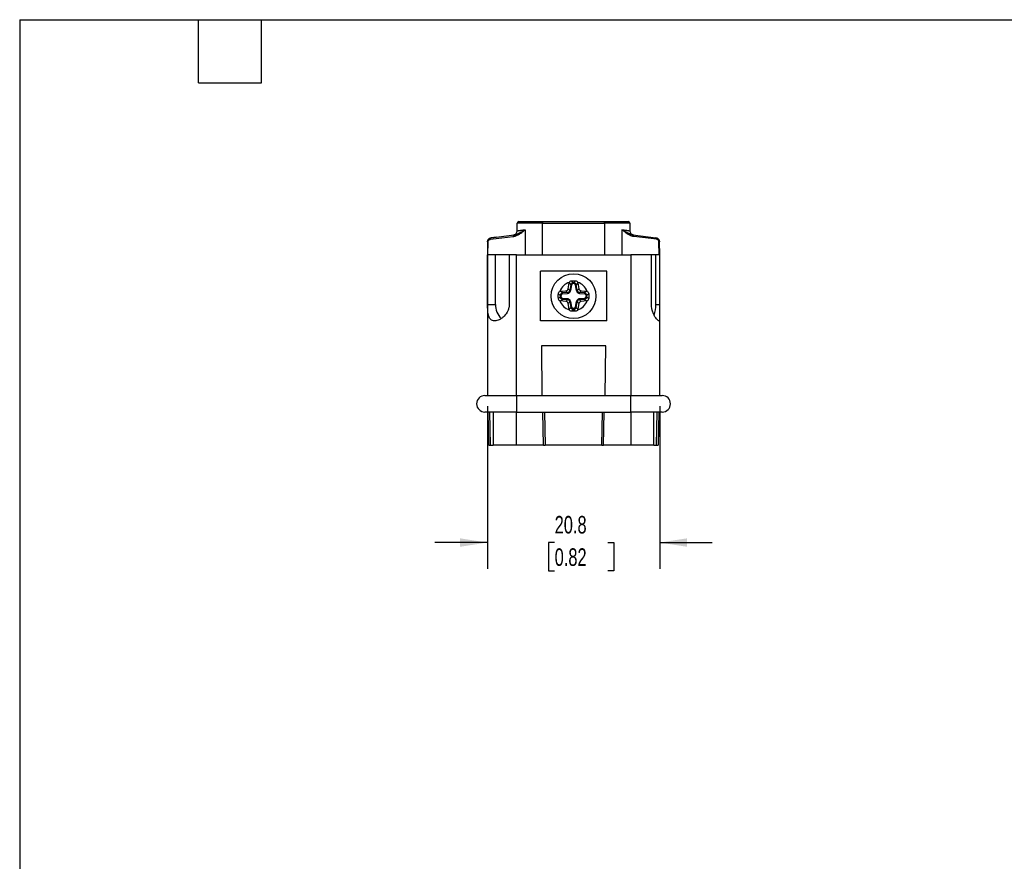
# Model space of a CAD drawing. Header units: millimetres. Extents: x 6 to 273, y 6 to 210.
# Tile 2 of 4: x 6 to 125, y 108 to 210. Entities that reach past the tile are written whole.
import ezdxf

# ---------------------------------------------------------------- set-up
doc = ezdxf.new("R2010")
doc.units = ezdxf.units.MM
doc.linetypes.add('SLD-Solid', pattern=[0])
doc.layers.add('DIMENSIONS', color=140, linetype='SLD-Solid', lineweight=25)
doc.layers.add('TEXT', color=140, linetype='SLD-Solid', lineweight=25)
doc.styles.add('SLDTEXTSTYLE0', font='TXT', dxfattribs={"width": 0.7})
doc.dimstyles.new('SLDDIMSTYLE5', dxfattribs={"dimtxt": 2.158008, "dimasz": 3.302, "dimexe": 0, "dimexo": 0.0625, "dimgap": 0.539502, "dimtad": 0, "dimtih": 1, "dimtoh": 1, "dimrnd": 1e-09, "dimzin": 12, "dimdsep": 46, "dimtxsty": 'SLDTEXTSTYLE0', "dimsah": 1, "dimcen": 0.09, "dimadec": 0, "dimazin": 3, "dimtfac": 1, "dimtmove": 0, "dimatfit": 0, "dimfxl": 0, "dimfrac": 2, "dimtolj": 1, "dimtzin": 12, "dimarcsym": 0})

# ---------------------------------------------------------------- blocks, each defined once
blk = doc.blocks.new('_D_7')
at = {"layer": 'DIMENSIONS'}
for p, q in [((62.82, 162.91), (62.82, 143.25)), ((83.62, 162.91), (83.62, 143.25)), ((62.82, 146.43), (56.47, 146.43)), ((70.94, 146.43), (70.21, 146.43)), ((70.21, 146.43), (70.21, 143)), ((77.35, 146.43), (78.07, 146.43)), ((78.07, 146.43), (78.07, 143)), ((83.62, 146.43), (89.97, 146.43)), ((70.21, 143), (70.94, 143)), ((78.07, 143), (77.35, 143))]:
    blk.add_line(p, q, dxfattribs=at)
for points in [[(62.82, 146.43), (59.52, 146.94), (59.52, 145.92)], [(83.62, 146.43), (86.92, 145.92), (86.92, 146.94)]]:
    blk.add_solid(points, dxfattribs=at)
at = {"layer": 'DIMENSIONS', "char_height": 2.117, "attachment_point": 1, "style": 'SLDTEXTSTYLE0'}
for s, insert in [('20.8', (70.94, 149.64)), ('0.82', (70.94, 145.73))]:
    blk.add_mtext(s, dxfattribs=dict(at, insert=insert))

msp = doc.modelspace()

# ---------------------------------------------------------------- linework, layer by layer
for p, q in [((69.47, 184.982), (66.42, 184.982)), ((66.42, 184.062), (66.42, 184.982)), ((69.47, 185.182), (69.47, 184.982)), ((69.47, 185.182), (76.97, 185.182)), ((69.47, 181.182), (69.47, 184.982)), ((69.47, 184.982), (76.97, 184.982)), ((76.97, 184.982), (76.97, 185.182)), ((80.02, 184.982), (76.97, 184.982)), ((76.97, 184.982), (76.97, 181.182)), ((80.02, 184.982), (80.02, 184.062)), ((63.174, 183.036), (65.945, 183.377)), ((63.286, 183.235), (66.057, 183.575)), ((63.92, 183.313), (63.286, 183.235)), ((66.197, 183.602), (66.037, 183.57)), ((67.385, 184.2), (67.385, 181.182)), ((79.055, 184.2), (79.055, 181.182)), ((80.404, 183.57), (80.224, 183.606)), ((80.383, 183.575), (83.154, 183.235)), ((83.266, 183.036), (80.496, 183.377)), ((62.848, 182.747), (62.82, 181.182)), ((62.883, 181.182), (62.911, 182.744)), ((83.557, 181.182), (83.53, 182.744)), ((83.62, 181.182), (83.593, 182.747)), ((62.838, 181.182), (62.82, 181.182)), ((62.82, 181.182), (62.82, 164.182)), ((62.82, 181.181), (62.82, 181.182)), ((62.838, 175.182), (62.838, 181.182)), ((63.813, 181.182), (62.838, 181.182)), ((63.813, 175.182), (63.813, 181.182)), ((65.457, 181.182), (63.813, 181.182)), ((65.457, 181.182), (65.457, 175.182)), ((66.32, 181.182), (65.457, 181.182)), ((66.32, 164.182), (66.32, 181.182)), ((66.32, 181.182), (80.12, 181.182)), ((80.12, 181.182), (80.12, 164.182)), ((82.638, 181.182), (80.12, 181.182)), ((82.638, 175.182), (82.638, 181.182)), ((83.166, 181.182), (82.638, 181.182)), ((83.166, 175.182), (83.166, 181.182)), ((83.62, 181.182), (83.166, 181.182)), ((83.62, 175.182), (83.62, 181.182)), ((77.22, 179.182), (69.22, 179.182)), ((69.22, 173.182), (69.22, 179.182)), ((77.22, 173.182), (77.22, 179.182)), ((72.567, 177.071), (72.688, 177.774)), ((72.688, 177.774), (72.884, 177.542)), ((72.884, 177.542), (72.766, 176.855)), ((72.981, 177.525), (72.863, 176.839)), ((72.884, 177.542), (72.981, 177.525)), ((73.175, 177.787), (72.981, 178.018)), ((73.265, 177.787), (73.175, 177.787)), ((73.175, 177.689), (73.175, 177.787)), ((73.265, 177.689), (73.175, 177.689)), ((73.265, 177.787), (73.46, 178.018)), ((73.265, 177.787), (73.265, 177.689)), ((73.459, 177.525), (73.556, 177.542)), ((73.577, 176.839), (73.459, 177.525)), ((73.752, 177.774), (73.556, 177.542)), ((73.675, 176.855), (73.556, 177.542)), ((73.752, 177.774), (73.873, 177.071)), ((71.615, 176.263), (71.384, 176.475)), ((71.384, 175.889), (71.615, 176.101)), ((71.615, 176.263), (71.615, 176.101)), ((71.615, 176.263), (71.714, 176.263)), ((71.714, 176.101), (71.615, 176.101)), ((71.652, 176.77), (72.302, 176.827)), ((71.885, 176.557), (71.652, 176.77)), ((71.714, 176.101), (71.714, 176.263)), ((72.5, 176.611), (71.885, 176.557)), ((71.893, 176.459), (71.885, 176.557)), ((71.893, 176.459), (72.509, 176.513)), ((72.302, 176.827), (72.5, 176.611)), ((72.5, 176.611), (72.509, 176.513)), ((72.766, 176.855), (72.567, 177.071)), ((72.863, 176.839), (72.766, 176.855)), ((73.675, 176.855), (73.577, 176.839)), ((73.873, 177.071), (73.675, 176.855)), ((73.931, 176.513), (73.94, 176.611)), ((73.931, 176.513), (74.547, 176.459)), ((73.94, 176.611), (74.138, 176.827)), ((74.556, 176.557), (73.94, 176.611)), ((74.138, 176.827), (74.788, 176.77)), ((74.556, 176.557), (74.547, 176.459)), ((74.788, 176.77), (74.556, 176.557)), ((74.727, 176.263), (74.727, 176.101)), ((74.727, 176.263), (74.825, 176.263)), ((74.825, 176.101), (74.727, 176.101)), ((75.056, 176.475), (74.825, 176.263)), ((74.825, 176.101), (74.825, 176.263)), ((74.825, 176.101), (75.056, 175.889)), ((62.838, 175.182), (63.813, 175.182)), ((71.652, 175.594), (71.885, 175.807)), ((72.302, 175.537), (71.652, 175.594)), ((71.885, 175.807), (71.893, 175.905)), ((71.885, 175.807), (72.5, 175.753)), ((72.509, 175.851), (71.893, 175.905)), ((72.5, 175.753), (72.302, 175.537)), ((72.509, 175.851), (72.5, 175.753)), ((72.567, 175.293), (72.766, 175.509)), ((72.688, 174.59), (72.567, 175.293)), ((72.884, 174.822), (72.688, 174.59)), ((72.766, 175.509), (72.863, 175.525)), ((72.766, 175.509), (72.884, 174.822)), ((72.863, 175.525), (72.981, 174.839)), ((72.981, 174.839), (72.884, 174.822)), ((73.459, 174.839), (73.577, 175.525)), ((73.556, 174.822), (73.459, 174.839)), ((73.556, 174.822), (73.675, 175.509)), ((73.752, 174.59), (73.556, 174.822)), ((73.577, 175.525), (73.675, 175.509)), ((73.675, 175.509), (73.873, 175.293)), ((73.873, 175.293), (73.752, 174.59)), ((74.547, 175.905), (73.931, 175.851)), ((73.94, 175.753), (73.931, 175.851)), ((73.94, 175.753), (74.556, 175.807)), ((74.138, 175.537), (73.94, 175.753)), ((74.788, 175.594), (74.138, 175.537)), ((74.547, 175.905), (74.556, 175.807)), ((74.556, 175.807), (74.788, 175.594)), ((83.166, 175.182), (83.62, 175.182)), ((83.62, 173.273), (83.62, 175.182)), ((73.175, 174.577), (72.981, 174.346)), ((73.175, 174.577), (73.175, 174.675)), ((73.265, 174.675), (73.175, 174.675)), ((73.175, 174.577), (73.265, 174.577)), ((73.265, 174.675), (73.265, 174.577)), ((73.46, 174.346), (73.265, 174.577)), ((77.22, 173.182), (69.22, 173.182)), ((83.62, 164.182), (83.62, 173.273)), ((77.108, 170.182), (69.332, 170.182)), ((69.332, 170.182), (69.385, 164.182)), ((77.056, 164.182), (77.108, 170.182)), ((66.32, 164.182), (66.32, 162.182)), ((66.32, 164.182), (80.12, 164.182)), ((80.12, 162.182), (80.12, 164.182)), ((62.99, 158.182), (62.92, 162.182)), ((63.19, 158.182), (63.12, 162.182)), ((63.52, 162.182), (63.52, 158.182)), ((66.32, 162.182), (80.12, 162.182)), ((66.32, 158.182), (66.32, 162.182)), ((69.59, 158.182), (69.52, 162.182)), ((69.72, 162.182), (69.79, 158.182)), ((76.65, 158.182), (76.72, 162.182)), ((76.85, 158.182), (76.92, 162.182)), ((80.12, 162.182), (80.12, 158.182)), ((82.92, 158.182), (82.92, 162.182)), ((83.25, 158.182), (83.32, 162.182)), ((83.52, 162.182), (83.45, 158.182)), ((62.99, 158.182), (63.19, 158.182)), ((63.19, 158.182), (63.52, 158.182)), ((66.32, 158.182), (63.52, 158.182)), ((69.59, 158.182), (66.32, 158.182)), ((69.59, 158.182), (69.79, 158.182)), ((76.65, 158.182), (69.79, 158.182)), ((76.65, 158.182), (76.85, 158.182)), ((80.12, 158.182), (76.85, 158.182)), ((82.92, 158.182), (80.12, 158.182)), ((82.92, 158.182), (83.25, 158.182)), ((83.25, 158.182), (83.45, 158.182))]:
    msp.add_line(p, q)
for radius in [2.707, 2.703]:
    msp.add_circle((73.22, 176.182), radius)
for centre, radius, start, end in [((66.62, 184.982), 0.2, 90, 180), ((79.82, 184.982), 0.2, 0, 90), ((63.342, 183.073), 0.171, 108.78436, 192.19761), ((66.112, 183.413), 0.171, 108.78436, 192.19761), ((65.92, 184.062), 0.5, 277, 0), ((80.52, 184.062), 0.5, 180, 263), ((80.328, 183.413), 0.171, 347.80239, 71.21564), ((83.099, 183.073), 0.171, 347.80239, 71.21564), ((62.912, 183.339), 0.595, 263.78868, 269.89327), ((83.529, 183.339), 0.595, 270.10673, 276.21132), ((66.034, 175.076), 2.223, 177.25738, 226.23201), ((79.798, 175.13), 3.369, 338.81219, 0.88576), ((62.52, 163.182), 1, 90, 270), ((83.92, 163.182), 1, 270, 90)]:
    msp.add_arc(centre, radius, start, end)
for centre, major_axis, ratio, start_param, end_param in [((72.987, 177.715), (0.198, -0.235), 0.9744382, 3.5985302, 3.8289076), ((73.453, 177.715), (-0.198, -0.235), 0.9744382, 2.4542777, 2.6846551), ((71.687, 176.467), (0.227, -0.208), 0.9725725, 2.4136616, 2.6537251), ((72.268, 177.13), (0.208, -0.226), 0.9761126, 5.6384257, 6.9279449), ((74.172, 177.13), (0.208, 0.226), 0.9761126, 2.4968331, 3.7863522), ((74.753, 176.467), (-0.227, -0.208), 0.9725725, 3.6294602, 3.8695237), ((71.687, 175.897), (0.227, 0.208), 0.9725725, 3.6294602, 3.8695237), ((72.268, 175.234), (-0.208, -0.226), 0.9761126, 2.4968331, 3.7863522), ((74.172, 175.234), (-0.208, 0.226), 0.9761126, 5.6384257, 6.9279449), ((74.753, 175.897), (-0.227, 0.208), 0.9725725, 2.4136616, 2.6537251), ((72.987, 174.649), (0.198, 0.235), 0.9744382, 2.4542777, 2.6846551), ((73.453, 174.649), (-0.198, 0.235), 0.9744382, 3.5985302, 3.8289076)]:
    msp.add_ellipse(centre, major_axis=major_axis, ratio=ratio, start_param=start_param, end_param=end_param)
for points, knots in [([(66.62, 185.182), (66.621, 185.182), (66.623, 185.182), (66.635, 185.182), (66.656, 185.182), (66.684, 185.182), (66.721, 185.182), (66.766, 185.182), (66.868, 185.182), (67.07, 185.182), (67.441, 185.182), (67.894, 185.182), (68.321, 185.182), (68.674, 185.182), (68.935, 185.182), (69.201, 185.182), (69.38, 185.182), (69.47, 185.182)], [0, 0, 0, 0, 0.0345499, 0.0688538, 0.1030113, 0.1371229, 0.1712899, 0.205613, 0.2401913, 0.37005, 0.5000286, 0.6298874, 0.7598659, 0.8201479, 0.8799038, 0.9396745, 1, 1, 1, 1]), ([(76.97, 185.182), (77.022, 185.182), (77.124, 185.182), (77.278, 185.182), (77.429, 185.182), (77.579, 185.182), (77.728, 185.182), (77.875, 185.182), (78.153, 185.182), (78.546, 185.182), (78.999, 185.182), (79.37, 185.182), (79.59, 185.182), (79.712, 185.182), (79.774, 185.182), (79.813, 185.182), (79.818, 185.182), (79.82, 185.182)], [0, 0, 0, 0, 0.0345499, 0.0688538, 0.1030113, 0.1371229, 0.1712899, 0.205613, 0.2401913, 0.37005, 0.5000286, 0.6298874, 0.7598659, 0.8201479, 0.8799038, 0.9396745, 1, 1, 1, 1]), ([(62.848, 182.747), (62.848, 182.767), (62.85, 182.805), (62.862, 182.862), (62.88, 182.919), (62.905, 182.974), (62.937, 183.026), (62.984, 183.085), (63.054, 183.148), (63.158, 183.209), (63.242, 183.226), (63.286, 183.235)], [0, 0, 0, 0, 0.0749714, 0.1515496, 0.2300402, 0.310727, 0.3938715, 0.4797127, 0.6226876, 0.7960027, 1, 1, 1, 1]), ([(65.945, 183.377), (65.972, 183.381), (66.042, 183.391), (66.171, 183.423), (66.339, 183.484), (66.52, 183.572), (66.762, 183.715), (67.049, 183.921), (67.273, 184.107), (67.385, 184.2)], [0, 0, 0, 0, 0.0515523, 0.1347221, 0.2495646, 0.3829862, 0.4995141, 0.7512204, 1, 1, 1, 1]), ([(66.057, 183.575), (66.09, 183.58), (66.159, 183.591), (66.267, 183.62), (66.394, 183.663), (66.541, 183.725), (66.759, 183.834), (66.999, 183.97), (67.226, 184.106), (67.343, 184.175), (67.385, 184.2)], [0, 0, 0, 0, 0.0754989, 0.158839, 0.2496157, 0.366946, 0.4996018, 0.7497933, 0.9103823, 1, 1, 1, 1]), ([(66.42, 184.062), (66.421, 184.062), (66.423, 184.063), (66.437, 184.065), (66.461, 184.068), (66.495, 184.073), (66.538, 184.079), (66.592, 184.087), (66.656, 184.096), (66.73, 184.107), (66.814, 184.119), (66.908, 184.132), (67.013, 184.147), (67.127, 184.163), (67.251, 184.181), (67.34, 184.194), (67.385, 184.2)], [0, 0, 0, 0, 0.0673328, 0.1352789, 0.2038427, 0.2730287, 0.3428412, 0.4132844, 0.4843623, 0.5560789, 0.628438, 0.7014435, 0.7750989, 0.8494078, 0.9243737, 1, 1, 1, 1]), ([(79.055, 184.2), (79.097, 184.194), (79.181, 184.182), (79.297, 184.166), (79.405, 184.15), (79.505, 184.136), (79.596, 184.123), (79.678, 184.112), (79.751, 184.101), (79.815, 184.092), (79.871, 184.084), (79.918, 184.077), (79.955, 184.072), (79.985, 184.067), (80.005, 184.064), (80.018, 184.062), (80.019, 184.062), (80.02, 184.062)], [0, 0, 0, 0, 0.0706052, 0.140635, 0.2100921, 0.2789792, 0.3472993, 0.4150553, 0.4822502, 0.5488872, 0.6149693, 0.6804999, 0.7454824, 0.80992, 0.8738164, 0.9371752, 1, 1, 1, 1]), ([(80.383, 183.575), (80.351, 183.58), (80.286, 183.59), (80.19, 183.614), (80.095, 183.644), (80.002, 183.68), (79.91, 183.72), (79.82, 183.762), (79.652, 183.848), (79.403, 183.992), (79.171, 184.13), (79.055, 184.2)], [0, 0, 0, 0, 0.0747945, 0.1485637, 0.2212736, 0.2928473, 0.363182, 0.4321613, 0.4996647, 0.7488918, 1, 1, 1, 1]), ([(80.496, 183.377), (80.463, 183.382), (80.396, 183.391), (80.294, 183.417), (80.19, 183.452), (80.083, 183.495), (79.972, 183.547), (79.859, 183.608), (79.726, 183.688), (79.57, 183.793), (79.403, 183.917), (79.23, 184.055), (79.118, 184.148), (79.055, 184.2)], [0, 0, 0, 0, 0.0628733, 0.1282594, 0.1963704, 0.2673939, 0.3414954, 0.4188206, 0.4994978, 0.618414, 0.7496658, 0.8607308, 1, 1, 1, 1]), ([(83.154, 183.235), (83.177, 183.231), (83.222, 183.224), (83.285, 183.202), (83.341, 183.174), (83.389, 183.143), (83.43, 183.109), (83.482, 183.057), (83.537, 182.978), (83.583, 182.865), (83.59, 182.786), (83.593, 182.747)], [0, 0, 0, 0, 0.106058, 0.2043884, 0.2950219, 0.3779983, 0.4533702, 0.5212082, 0.6898629, 0.8487319, 1, 1, 1, 1]), ([(62.911, 182.744), (62.912, 182.759), (62.913, 182.788), (62.924, 182.83), (62.94, 182.87), (62.962, 182.907), (62.985, 182.937), (63.022, 182.974), (63.068, 183.005), (63.124, 183.028), (63.158, 183.034), (63.174, 183.036)], [0, 0, 0, 0, 0.0867912, 0.1739473, 0.2632666, 0.3559385, 0.45265, 0.5227521, 0.7251472, 0.8652537, 1, 1, 1, 1]), ([(83.53, 182.744), (83.529, 182.759), (83.527, 182.788), (83.517, 182.83), (83.501, 182.869), (83.48, 182.906), (83.45, 182.944), (83.412, 182.979), (83.366, 183.007), (83.317, 183.028), (83.283, 183.034), (83.266, 183.036)], [0, 0, 0, 0, 0.0864554, 0.1720093, 0.2597763, 0.3526486, 0.453078, 0.5842515, 0.7254538, 0.8602696, 1, 1, 1, 1]), ([(72.708, 177.841), (72.731, 177.894), (72.769, 177.939), (72.866, 178.001), (72.923, 178.018), (72.981, 178.018)], [0, 0, 0, 0, 0.5, 0.5, 1, 1, 1, 1]), ([(73.46, 178.018), (73.518, 178.018), (73.574, 178.001), (73.67, 177.939), (73.709, 177.894), (73.732, 177.841)], [0, 0, 0, 0, 0.5, 0.5, 1, 1, 1, 1]), ([(71.384, 176.475), (71.384, 176.536), (71.403, 176.596), (71.473, 176.696), (71.523, 176.735), (71.582, 176.755)], [0, 0, 0, 0, 0.5, 0.5, 1, 1, 1, 1]), ([(72.5, 176.611), (72.519, 176.614), (72.556, 176.619), (72.608, 176.639), (72.655, 176.668), (72.696, 176.706), (72.729, 176.751), (72.754, 176.801), (72.762, 176.837), (72.766, 176.855)], [0, 0, 0, 0, 0.1437762, 0.2866347, 0.4289399, 0.5710601, 0.7133653, 0.8562238, 1, 1, 1, 1]), ([(72.509, 176.513), (72.526, 176.515), (72.561, 176.52), (72.611, 176.535), (72.658, 176.556), (72.702, 176.583), (72.762, 176.63), (72.83, 176.712), (72.852, 176.796), (72.863, 176.839)], [0, 0, 0, 0, 0.1022053, 0.2028512, 0.3025277, 0.4016747, 0.5006277, 0.7479986, 1, 1, 1, 1]), ([(73.577, 176.839), (73.581, 176.821), (73.588, 176.787), (73.608, 176.739), (73.633, 176.693), (73.663, 176.652), (73.716, 176.596), (73.803, 176.536), (73.888, 176.521), (73.931, 176.513)], [0, 0, 0, 0, 0.1022053, 0.2028512, 0.3025277, 0.4016747, 0.5006277, 0.7479986, 1, 1, 1, 1]), ([(73.675, 176.855), (73.679, 176.837), (73.687, 176.801), (73.711, 176.751), (73.744, 176.706), (73.785, 176.668), (73.832, 176.639), (73.885, 176.619), (73.921, 176.614), (73.94, 176.611)], [0, 0, 0, 0, 0.1437762, 0.2866347, 0.4289399, 0.5710601, 0.7133653, 0.8562238, 1, 1, 1, 1]), ([(74.859, 176.755), (74.917, 176.735), (74.967, 176.697), (75.037, 176.597), (75.056, 176.536), (75.056, 176.475)], [0, 0, 0, 0, 0.5, 0.5, 1, 1, 1, 1]), ([(65.457, 175.182), (65.457, 175.046), (65.441, 174.911), (65.382, 174.651), (65.338, 174.525), (65.172, 174.16), (65.016, 173.943), (64.749, 173.668), (64.655, 173.587), (64.461, 173.442), (64.359, 173.38), (64.159, 173.28), (64.06, 173.242), (63.864, 173.192), (63.77, 173.18), (63.594, 173.184), (63.512, 173.199), (63.362, 173.255), (63.296, 173.296), (63.12, 173.451), (63.035, 173.597), (62.946, 173.866), (62.923, 173.963), (62.887, 174.173), (62.873, 174.287), (62.854, 174.525), (62.848, 174.649), (62.84, 174.911), (62.838, 175.046), (62.838, 175.182)], [0, 0, 0, 0, 0.0625, 0.0625, 0.125, 0.125, 0.25, 0.25, 0.3125, 0.3125, 0.375, 0.375, 0.4375, 0.4375, 0.5, 0.5, 0.5625, 0.5625, 0.625, 0.625, 0.75, 0.75, 0.8125, 0.8125, 0.875, 0.875, 0.9375, 0.9375, 1, 1, 1, 1]), ([(71.582, 175.609), (71.523, 175.629), (71.473, 175.667), (71.403, 175.767), (71.384, 175.828), (71.384, 175.889)], [0, 0, 0, 0, 0.5, 0.5, 1, 1, 1, 1]), ([(72.766, 175.509), (72.762, 175.527), (72.754, 175.563), (72.729, 175.613), (72.696, 175.658), (72.655, 175.696), (72.608, 175.725), (72.556, 175.745), (72.519, 175.75), (72.5, 175.753)], [0, 0, 0, 0, 0.1437762, 0.2866347, 0.4289399, 0.5710601, 0.7133653, 0.8562238, 1, 1, 1, 1]), ([(72.863, 175.525), (72.859, 175.543), (72.852, 175.577), (72.833, 175.625), (72.808, 175.671), (72.778, 175.712), (72.725, 175.768), (72.638, 175.828), (72.552, 175.843), (72.509, 175.851)], [0, 0, 0, 0, 0.1022053, 0.2028512, 0.3025277, 0.4016747, 0.5006277, 0.7479986, 1, 1, 1, 1]), ([(73.931, 175.851), (73.914, 175.849), (73.879, 175.844), (73.829, 175.829), (73.782, 175.808), (73.738, 175.781), (73.678, 175.734), (73.611, 175.652), (73.589, 175.568), (73.577, 175.525)], [0, 0, 0, 0, 0.1022053, 0.2028512, 0.3025277, 0.4016747, 0.5006277, 0.7479986, 1, 1, 1, 1]), ([(73.94, 175.753), (73.921, 175.75), (73.885, 175.745), (73.832, 175.725), (73.785, 175.696), (73.744, 175.658), (73.711, 175.613), (73.687, 175.563), (73.679, 175.527), (73.675, 175.509)], [0, 0, 0, 0, 0.1437762, 0.2866347, 0.4289399, 0.5710601, 0.7133653, 0.8562238, 1, 1, 1, 1]), ([(75.056, 175.889), (75.056, 175.828), (75.037, 175.768), (74.968, 175.668), (74.917, 175.629), (74.859, 175.609)], [0, 0, 0, 0, 0.5, 0.5, 1, 1, 1, 1]), ([(83.62, 173.273), (83.62, 173.231), (83.61, 173.203), (83.567, 173.177), (83.535, 173.18), (83.451, 173.223), (83.398, 173.262), (83.282, 173.379), (83.218, 173.454), (83.087, 173.638), (83.021, 173.745), (82.898, 173.985), (82.84, 174.118), (82.697, 174.54), (82.638, 174.86), (82.638, 175.182)], [0, 0, 0, 0, 0.125, 0.125, 0.25, 0.25, 0.375, 0.375, 0.5, 0.5, 0.625, 0.625, 0.75, 0.75, 1, 1, 1, 1]), ([(72.981, 174.346), (72.923, 174.346), (72.866, 174.363), (72.77, 174.425), (72.731, 174.47), (72.708, 174.523)], [0, 0, 0, 0, 0.5, 0.5, 1, 1, 1, 1]), ([(73.732, 174.523), (73.709, 174.47), (73.671, 174.425), (73.575, 174.363), (73.518, 174.346), (73.46, 174.346)], [0, 0, 0, 0, 0.5, 0.5, 1, 1, 1, 1]), ([(62.52, 164.182), (62.521, 164.182), (62.523, 164.182), (62.54, 164.182), (62.567, 164.182), (62.606, 164.182), (62.655, 164.182), (62.715, 164.182), (62.806, 164.182), (62.94, 164.182), (63.136, 164.182), (63.365, 164.182), (63.628, 164.182), (63.92, 164.182), (64.235, 164.182), (64.569, 164.182), (64.912, 164.182), (65.259, 164.182), (65.607, 164.182), (65.961, 164.182), (66.2, 164.182), (66.32, 164.182)], [0, 0, 0, 0, 0.034532, 0.068817, 0.1029543, 0.1370447, 0.1711893, 0.2054885, 0.2400419, 0.3043103, 0.3686669, 0.4343029, 0.5000289, 0.5656649, 0.6313909, 0.6956593, 0.760016, 0.8202656, 0.8799862, 0.9397177, 1, 1, 1, 1]), ([(80.12, 164.182), (80.189, 164.182), (80.326, 164.182), (80.53, 164.182), (80.732, 164.182), (80.932, 164.182), (81.13, 164.182), (81.326, 164.182), (81.575, 164.182), (81.871, 164.182), (82.205, 164.182), (82.52, 164.182), (82.812, 164.182), (83.075, 164.182), (83.305, 164.182), (83.5, 164.182), (83.656, 164.182), (83.775, 164.182), (83.859, 164.182), (83.911, 164.182), (83.917, 164.182), (83.92, 164.182)], [0, 0, 0, 0, 0.03453202, 0.06881701, 0.10295435, 0.13704473, 0.17118926, 0.20548854, 0.24004186, 0.30431028, 0.36866694, 0.43430287, 0.50002892, 0.56566486, 0.63139091, 0.69565933, 0.760016, 0.82026564, 0.87998616, 0.93971766, 1, 1, 1, 1])]:
    msp.add_open_spline(points, degree=3, knots=knots)
for points in [[(72.708, 177.841), (72.182, 177.678), (71.763, 177.275), (71.582, 176.755)], [(72.884, 177.542), (72.909, 177.682), (73.033, 177.786), (73.175, 177.787)], [(72.981, 178.018), (73.14, 178.019), (73.3, 178.019), (73.46, 178.018)], [(73.175, 177.689), (73.08, 177.689), (72.997, 177.619), (72.981, 177.525)], [(73.265, 177.787), (73.407, 177.786), (73.531, 177.682), (73.556, 177.542)], [(73.459, 177.525), (73.443, 177.619), (73.36, 177.689), (73.265, 177.689)], [(74.859, 176.755), (74.677, 177.275), (74.259, 177.678), (73.732, 177.841)], [(71.384, 175.889), (71.383, 176.084), (71.383, 176.28), (71.384, 176.475)], [(71.615, 176.263), (71.616, 176.414), (71.734, 176.543), (71.885, 176.557)], [(71.885, 175.807), (71.734, 175.821), (71.616, 175.95), (71.615, 176.101)], [(71.893, 176.459), (71.792, 176.45), (71.714, 176.365), (71.714, 176.263)], [(71.714, 176.101), (71.714, 175.999), (71.792, 175.914), (71.893, 175.905)], [(74.727, 176.263), (74.727, 176.365), (74.648, 176.45), (74.547, 176.459)], [(74.547, 175.905), (74.648, 175.914), (74.727, 175.999), (74.727, 176.101)], [(74.556, 176.557), (74.706, 176.543), (74.824, 176.414), (74.825, 176.263)], [(74.825, 176.101), (74.824, 175.95), (74.706, 175.821), (74.556, 175.807)], [(75.056, 176.475), (75.057, 176.28), (75.057, 176.084), (75.056, 175.889)], [(71.582, 175.609), (71.763, 175.089), (72.182, 174.686), (72.708, 174.523)], [(73.175, 174.577), (73.033, 174.578), (72.909, 174.682), (72.884, 174.822)], [(72.981, 174.839), (72.997, 174.745), (73.08, 174.675), (73.175, 174.675)], [(73.265, 174.675), (73.36, 174.675), (73.443, 174.745), (73.459, 174.839)], [(73.556, 174.822), (73.531, 174.682), (73.407, 174.578), (73.265, 174.577)], [(73.732, 174.523), (74.259, 174.686), (74.677, 175.089), (74.859, 175.609)], [(73.46, 174.346), (73.3, 174.345), (73.14, 174.345), (72.981, 174.346)], [(66.32, 162.182), (64.223, 162.182), (62.52, 162.182), (62.52, 162.182)], [(83.92, 162.182), (83.92, 162.182), (82.217, 162.182), (80.12, 162.182)]]:
    msp.add_open_spline(points, degree=3)
at = {"layer": 'TEXT'}
for p, q in [((6.35, 209.55), (273.05, 209.55)), ((6.35, 209.55), (6.35, 6.35)), ((27.94, 201.93), (27.94, 209.55)), ((35.56, 201.93), (35.56, 209.55)), ((27.94, 201.93), (35.56, 201.93))]:
    msp.add_line(p, q, dxfattribs=at)

# ---------------------------------------------------------------- dimensions: what is measured, and where the dimension line sits
at = {"layer": 'DIMENSIONS'}
dim = msp.add_linear_dim(base=(62.82, 146.428), p1=(83.62, 164.182), p2=(62.82, 164.182), dimstyle='SLDDIMSTYLE5', dxfattribs=at)
dim.commit()
dim.dimension.update_dxf_attribs({"geometry": '_D_7', "text_midpoint": (74.144, 146.428), "dimtype": 160})

doc.saveas('drawing.dxf')
